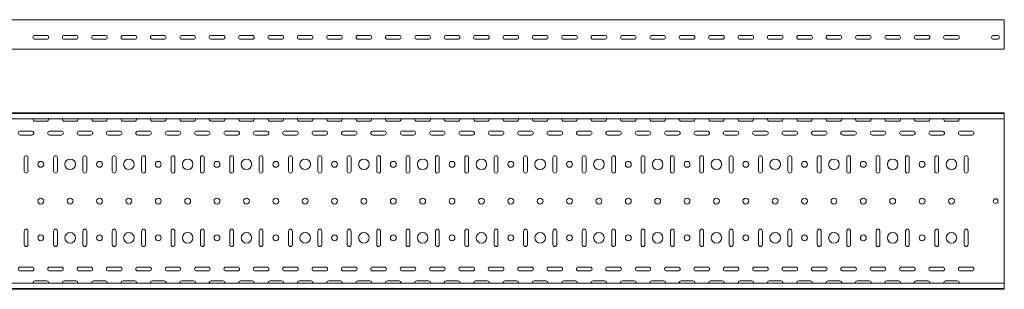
# Model space of a CAD drawing. Header units: millimetres. Extents: x -583 to 2827, y -4183 to -259.
# Tile 4 of 7: x 1121 to 2796, y -2872 to -2414. Entities that reach past the tile are written whole.
import ezdxf

# ---------------------------------------------------------------- set-up
doc = ezdxf.new("R2010")
doc.units = ezdxf.units.MM

msp = doc.modelspace()

# ---------------------------------------------------------------- linework, layer by layer
at = {"color": 7, "linetype": 'Continuous', "lineweight": 15}
for p, q in [((2796.5, -2414), (328.5, -2414)), ((2796.5, -2421.5), (2796.5, -2414)), ((2796.5, -2426.8), (2796.5, -2421.5)), ((2796.5, -2427.2), (2796.5, -2426.8)), ((2796.5, -2431.3), (2796.5, -2427.2)), ((1166.5, -2440.8), (1146.5, -2440.8)), ((1216.5, -2440.8), (1196.5, -2440.8)), ((1266.5, -2440.8), (1246.5, -2440.8)), ((1316.5, -2440.8), (1296.5, -2440.8)), ((1366.5, -2440.8), (1346.5, -2440.8)), ((1416.5, -2440.8), (1396.5, -2440.8)), ((1466.5, -2440.8), (1446.5, -2440.8)), ((1516.5, -2440.8), (1496.5, -2440.8)), ((1566.5, -2440.8), (1546.5, -2440.8)), ((1616.5, -2440.8), (1596.5, -2440.8)), ((1666.5, -2440.8), (1646.5, -2440.8)), ((1716.5, -2440.8), (1696.5, -2440.8)), ((1766.5, -2440.8), (1746.5, -2440.8)), ((1816.5, -2440.8), (1796.5, -2440.8)), ((1866.5, -2440.8), (1846.5, -2440.8)), ((1916.5, -2440.8), (1896.5, -2440.8)), ((1966.5, -2440.8), (1946.5, -2440.8)), ((2016.5, -2440.8), (1996.5, -2440.8)), ((2066.5, -2440.8), (2046.5, -2440.8)), ((2116.5, -2440.8), (2096.5, -2440.8)), ((2166.5, -2440.8), (2146.5, -2440.8)), ((2216.5, -2440.8), (2196.5, -2440.8)), ((2266.5, -2440.8), (2246.5, -2440.8)), ((2316.5, -2440.8), (2296.5, -2440.8)), ((2366.5, -2440.8), (2346.5, -2440.8)), ((2416.5, -2440.8), (2396.5, -2440.8)), ((2466.5, -2440.8), (2446.5, -2440.8)), ((2516.5, -2440.8), (2496.5, -2440.8)), ((2566.5, -2440.8), (2546.5, -2440.8)), ((2616.5, -2440.8), (2596.5, -2440.8)), ((2666.5, -2440.8), (2646.5, -2440.8)), ((2716.5, -2440.8), (2696.5, -2440.8)), ((2784.7, -2440.8), (2778.2, -2440.8)), ((2796.5, -2462.2), (2796.5, -2431.3)), ((1146.5, -2447.3), (1166.5, -2447.3)), ((1196.5, -2447.3), (1216.5, -2447.3)), ((1246.5, -2447.3), (1266.5, -2447.3)), ((1296.5, -2447.3), (1316.5, -2447.3)), ((1346.5, -2447.3), (1366.5, -2447.3)), ((1396.5, -2447.3), (1416.5, -2447.3)), ((1446.5, -2447.3), (1466.5, -2447.3)), ((1496.5, -2447.3), (1516.5, -2447.3)), ((1546.5, -2447.3), (1566.5, -2447.3)), ((1596.5, -2447.3), (1616.5, -2447.3)), ((1646.5, -2447.3), (1666.5, -2447.3)), ((1696.5, -2447.3), (1716.5, -2447.3)), ((1746.5, -2447.3), (1766.5, -2447.3)), ((1796.5, -2447.3), (1816.5, -2447.3)), ((1846.5, -2447.3), (1866.5, -2447.3)), ((1896.5, -2447.3), (1916.5, -2447.3)), ((1946.5, -2447.3), (1966.5, -2447.3)), ((1996.5, -2447.3), (2016.5, -2447.3)), ((2046.5, -2447.3), (2066.5, -2447.3)), ((2096.5, -2447.3), (2116.5, -2447.3)), ((2146.5, -2447.3), (2166.5, -2447.3)), ((2196.5, -2447.3), (2216.5, -2447.3)), ((2246.5, -2447.3), (2266.5, -2447.3)), ((2296.5, -2447.3), (2316.5, -2447.3)), ((2346.5, -2447.3), (2366.5, -2447.3)), ((2396.5, -2447.3), (2416.5, -2447.3)), ((2446.5, -2447.3), (2466.5, -2447.3)), ((2496.5, -2447.3), (2516.5, -2447.3)), ((2546.5, -2447.3), (2566.5, -2447.3)), ((2596.5, -2447.3), (2616.5, -2447.3)), ((2646.5, -2447.3), (2666.5, -2447.3)), ((2696.5, -2447.3), (2716.5, -2447.3)), ((2778.2, -2447.3), (2784.7, -2447.3)), ((2796.5, -2464), (2796.5, -2462.2)), ((328.5, -2464), (2796.5, -2464)), ((328.5, -2572.5), (2796.5, -2572.5)), ((2796.5, -2573.6), (328.5, -2573.6)), ((2796.5, -2573.6), (2796.5, -2572.5)), ((2796.5, -2582.7), (2796.5, -2573.6)), ((328.5, -2582.7), (2796.5, -2582.7)), ((1166.5, -2586.6), (1146.5, -2586.6)), ((1216.5, -2586.6), (1196.5, -2586.6)), ((1266.5, -2586.6), (1246.5, -2586.6)), ((1316.5, -2586.6), (1296.5, -2586.6)), ((1366.5, -2586.6), (1346.5, -2586.6)), ((1416.5, -2586.6), (1396.5, -2586.6)), ((1466.5, -2586.6), (1446.5, -2586.6)), ((1516.5, -2586.6), (1496.5, -2586.6)), ((1566.5, -2586.6), (1546.5, -2586.6)), ((1616.5, -2586.6), (1596.5, -2586.6)), ((1666.5, -2586.6), (1646.5, -2586.6)), ((1716.5, -2586.6), (1696.5, -2586.6)), ((1766.5, -2586.6), (1746.5, -2586.6)), ((1816.5, -2586.6), (1796.5, -2586.6)), ((1866.5, -2586.6), (1846.5, -2586.6)), ((1916.5, -2586.6), (1896.5, -2586.6)), ((1966.5, -2586.6), (1946.5, -2586.6)), ((2016.5, -2586.6), (1996.5, -2586.6)), ((2066.5, -2586.6), (2046.5, -2586.6)), ((2116.5, -2586.6), (2096.5, -2586.6)), ((2166.5, -2586.6), (2146.5, -2586.6)), ((2216.5, -2586.6), (2196.5, -2586.6)), ((2266.5, -2586.6), (2246.5, -2586.6)), ((2316.5, -2586.6), (2296.5, -2586.6)), ((2366.5, -2586.6), (2346.5, -2586.6)), ((2416.5, -2586.6), (2396.5, -2586.6)), ((2466.5, -2586.6), (2446.5, -2586.6)), ((2516.5, -2586.6), (2496.5, -2586.6)), ((2566.5, -2586.6), (2546.5, -2586.6)), ((2616.5, -2586.6), (2596.5, -2586.6)), ((2666.5, -2586.6), (2646.5, -2586.6)), ((2716.5, -2586.6), (2696.5, -2586.6)), ((2796.5, -2582.7), (2796.5, -2620.4)), ((1121.5, -2603.6), (1141.5, -2603.6)), ((1141.5, -2610.1), (1121.5, -2610.1)), ((1171.5, -2603.6), (1191.5, -2603.6)), ((1191.5, -2610.1), (1171.5, -2610.1)), ((1221.5, -2603.6), (1241.5, -2603.6)), ((1241.5, -2610.1), (1221.5, -2610.1)), ((1271.5, -2603.6), (1291.5, -2603.6)), ((1291.5, -2610.1), (1271.5, -2610.1)), ((1321.5, -2603.6), (1341.5, -2603.6)), ((1341.5, -2610.1), (1321.5, -2610.1)), ((1371.5, -2603.6), (1391.5, -2603.6)), ((1391.5, -2610.1), (1371.5, -2610.1)), ((1421.5, -2603.6), (1441.5, -2603.6)), ((1441.5, -2610.1), (1421.5, -2610.1)), ((1471.5, -2603.6), (1491.5, -2603.6)), ((1491.5, -2610.1), (1471.5, -2610.1)), ((1521.5, -2603.6), (1541.5, -2603.6)), ((1541.5, -2610.1), (1521.5, -2610.1)), ((1571.5, -2603.6), (1591.5, -2603.6)), ((1591.5, -2610.1), (1571.5, -2610.1)), ((1621.5, -2603.6), (1641.5, -2603.6)), ((1641.5, -2610.1), (1621.5, -2610.1)), ((1671.5, -2603.6), (1691.5, -2603.6)), ((1691.5, -2610.1), (1671.5, -2610.1)), ((1721.5, -2603.6), (1741.5, -2603.6)), ((1741.5, -2610.1), (1721.5, -2610.1)), ((1771.5, -2603.6), (1791.5, -2603.6)), ((1791.5, -2610.1), (1771.5, -2610.1)), ((1821.5, -2603.6), (1841.5, -2603.6)), ((1841.5, -2610.1), (1821.5, -2610.1)), ((1871.5, -2603.6), (1891.5, -2603.6)), ((1891.5, -2610.1), (1871.5, -2610.1)), ((1921.5, -2603.6), (1941.5, -2603.6)), ((1941.5, -2610.1), (1921.5, -2610.1)), ((1971.5, -2603.6), (1991.5, -2603.6)), ((1991.5, -2610.1), (1971.5, -2610.1)), ((2021.5, -2603.6), (2041.5, -2603.6)), ((2041.5, -2610.1), (2021.5, -2610.1)), ((2071.5, -2603.6), (2091.5, -2603.6)), ((2091.5, -2610.1), (2071.5, -2610.1)), ((2121.5, -2603.6), (2141.5, -2603.6)), ((2141.5, -2610.1), (2121.5, -2610.1)), ((2171.5, -2603.6), (2191.5, -2603.6)), ((2191.5, -2610.1), (2171.5, -2610.1)), ((2221.5, -2603.6), (2241.5, -2603.6)), ((2241.5, -2610.1), (2221.5, -2610.1)), ((2271.5, -2603.6), (2291.5, -2603.6)), ((2291.5, -2610.1), (2271.5, -2610.1)), ((2321.5, -2603.6), (2341.5, -2603.6)), ((2341.5, -2610.1), (2321.5, -2610.1)), ((2371.5, -2603.6), (2391.5, -2603.6)), ((2391.5, -2610.1), (2371.5, -2610.1)), ((2421.5, -2603.6), (2441.5, -2603.6)), ((2441.5, -2610.1), (2421.5, -2610.1)), ((2471.5, -2603.6), (2491.5, -2603.6)), ((2491.5, -2610.1), (2471.5, -2610.1)), ((2521.5, -2603.6), (2541.5, -2603.6)), ((2541.5, -2610.1), (2521.5, -2610.1)), ((2571.5, -2603.6), (2591.5, -2603.6)), ((2591.5, -2610.1), (2571.5, -2610.1)), ((2621.5, -2603.6), (2641.5, -2603.6)), ((2641.5, -2610.1), (2621.5, -2610.1)), ((2671.5, -2603.6), (2691.5, -2603.6)), ((2691.5, -2610.1), (2671.5, -2610.1)), ((2721.5, -2603.6), (2741.5, -2603.6)), ((2741.5, -2610.1), (2721.5, -2610.1)), ((2796.5, -2620.4), (2796.5, -2621.4)), ((2796.5, -2621.4), (2796.5, -2621.5)), ((2796.5, -2621.5), (2796.5, -2623.1)), ((2796.5, -2623.1), (2796.5, -2696.8)), ((1128.2, -2671.5), (1128.2, -2648.5)), ((1134.7, -2648.5), (1134.7, -2671.5)), ((1178.2, -2671.5), (1178.2, -2648.5)), ((1184.7, -2648.5), (1184.7, -2671.5)), ((1228.2, -2671.5), (1228.2, -2648.5)), ((1234.7, -2648.5), (1234.7, -2671.5)), ((1278.2, -2671.5), (1278.2, -2648.5)), ((1284.7, -2648.5), (1284.7, -2671.5)), ((1328.2, -2671.5), (1328.2, -2648.5)), ((1334.7, -2648.5), (1334.7, -2671.5)), ((1378.2, -2671.5), (1378.2, -2648.5)), ((1384.7, -2648.5), (1384.7, -2671.5)), ((1428.2, -2671.5), (1428.2, -2648.5)), ((1434.7, -2648.5), (1434.7, -2671.5)), ((1478.2, -2671.5), (1478.2, -2648.5)), ((1484.7, -2648.5), (1484.7, -2671.5)), ((1528.2, -2671.5), (1528.2, -2648.5)), ((1534.7, -2648.5), (1534.7, -2671.5)), ((1578.2, -2671.5), (1578.2, -2648.5)), ((1584.7, -2648.5), (1584.7, -2671.5)), ((1628.2, -2671.5), (1628.2, -2648.5)), ((1634.7, -2648.5), (1634.7, -2671.5)), ((1678.2, -2671.5), (1678.2, -2648.5)), ((1684.7, -2648.5), (1684.7, -2671.5)), ((1728.2, -2671.5), (1728.2, -2648.5)), ((1734.7, -2648.5), (1734.7, -2671.5)), ((1778.2, -2671.5), (1778.2, -2648.5)), ((1784.7, -2648.5), (1784.7, -2671.5)), ((1828.2, -2671.5), (1828.2, -2648.5)), ((1834.7, -2648.5), (1834.7, -2671.5)), ((1878.2, -2671.5), (1878.2, -2648.5)), ((1884.7, -2648.5), (1884.7, -2671.5)), ((1928.2, -2671.5), (1928.2, -2648.5)), ((1934.7, -2648.5), (1934.7, -2671.5)), ((1978.2, -2671.5), (1978.2, -2648.5)), ((1984.7, -2648.5), (1984.7, -2671.5)), ((2028.2, -2671.5), (2028.2, -2648.5)), ((2034.7, -2648.5), (2034.7, -2671.5)), ((2078.2, -2671.5), (2078.2, -2648.5)), ((2084.7, -2648.5), (2084.7, -2671.5)), ((2128.2, -2671.5), (2128.2, -2648.5)), ((2134.7, -2648.5), (2134.7, -2671.5)), ((2178.2, -2671.5), (2178.2, -2648.5)), ((2184.7, -2648.5), (2184.7, -2671.5)), ((2228.2, -2671.5), (2228.2, -2648.5)), ((2234.7, -2648.5), (2234.7, -2671.5)), ((2278.2, -2671.5), (2278.2, -2648.5)), ((2284.7, -2648.5), (2284.7, -2671.5)), ((2328.2, -2671.5), (2328.2, -2648.5)), ((2334.7, -2648.5), (2334.7, -2671.5)), ((2378.2, -2671.5), (2378.2, -2648.5)), ((2384.7, -2648.5), (2384.7, -2671.5)), ((2428.2, -2671.5), (2428.2, -2648.5)), ((2434.7, -2648.5), (2434.7, -2671.5)), ((2478.2, -2671.5), (2478.2, -2648.5)), ((2484.7, -2648.5), (2484.7, -2671.5)), ((2528.2, -2671.5), (2528.2, -2648.5)), ((2534.7, -2648.5), (2534.7, -2671.5)), ((2578.2, -2671.5), (2578.2, -2648.5)), ((2584.7, -2648.5), (2584.7, -2671.5)), ((2628.2, -2671.5), (2628.2, -2648.5)), ((2634.7, -2648.5), (2634.7, -2671.5)), ((2678.2, -2671.5), (2678.2, -2648.5)), ((2684.7, -2648.5), (2684.7, -2671.5)), ((2728.2, -2671.5), (2728.2, -2648.5)), ((2734.7, -2648.5), (2734.7, -2671.5)), ((2796.5, -2696.8), (2796.5, -2698.4)), ((2796.5, -2698.4), (2796.5, -2698.5)), ((2796.5, -2698.5), (2796.5, -2699.6)), ((2796.5, -2699.6), (2796.5, -2745.4)), ((2796.5, -2745.4), (2796.5, -2746.4)), ((2796.5, -2746.4), (2796.5, -2746.5)), ((2796.5, -2746.5), (2796.5, -2748.1)), ((2796.5, -2748.1), (2796.5, -2821.8)), ((1128.2, -2796.5), (1128.2, -2773.5)), ((1134.7, -2773.5), (1134.7, -2796.5)), ((1178.2, -2796.5), (1178.2, -2773.5)), ((1184.7, -2773.5), (1184.7, -2796.5)), ((1228.2, -2796.5), (1228.2, -2773.5)), ((1234.7, -2773.5), (1234.7, -2796.5)), ((1278.2, -2796.5), (1278.2, -2773.5)), ((1284.7, -2773.5), (1284.7, -2796.5)), ((1328.2, -2796.5), (1328.2, -2773.5)), ((1334.7, -2773.5), (1334.7, -2796.5)), ((1378.2, -2796.5), (1378.2, -2773.5)), ((1384.7, -2773.5), (1384.7, -2796.5)), ((1428.2, -2796.5), (1428.2, -2773.5)), ((1434.7, -2773.5), (1434.7, -2796.5)), ((1478.2, -2796.5), (1478.2, -2773.5)), ((1484.7, -2773.5), (1484.7, -2796.5)), ((1528.2, -2796.5), (1528.2, -2773.5)), ((1534.7, -2773.5), (1534.7, -2796.5)), ((1578.2, -2796.5), (1578.2, -2773.5)), ((1584.7, -2773.5), (1584.7, -2796.5)), ((1628.2, -2796.5), (1628.2, -2773.5)), ((1634.7, -2773.5), (1634.7, -2796.5)), ((1678.2, -2796.5), (1678.2, -2773.5)), ((1684.7, -2773.5), (1684.7, -2796.5)), ((1728.2, -2796.5), (1728.2, -2773.5)), ((1734.7, -2773.5), (1734.7, -2796.5)), ((1778.2, -2796.5), (1778.2, -2773.5)), ((1784.7, -2773.5), (1784.7, -2796.5)), ((1828.2, -2796.5), (1828.2, -2773.5)), ((1834.7, -2773.5), (1834.7, -2796.5)), ((1878.2, -2796.5), (1878.2, -2773.5)), ((1884.7, -2773.5), (1884.7, -2796.5)), ((1928.2, -2796.5), (1928.2, -2773.5)), ((1934.7, -2773.5), (1934.7, -2796.5)), ((1978.2, -2796.5), (1978.2, -2773.5)), ((1984.7, -2773.5), (1984.7, -2796.5)), ((2028.2, -2796.5), (2028.2, -2773.5)), ((2034.7, -2773.5), (2034.7, -2796.5)), ((2078.2, -2796.5), (2078.2, -2773.5)), ((2084.7, -2773.5), (2084.7, -2796.5)), ((2128.2, -2796.5), (2128.2, -2773.5)), ((2134.7, -2773.5), (2134.7, -2796.5)), ((2178.2, -2796.5), (2178.2, -2773.5)), ((2184.7, -2773.5), (2184.7, -2796.5)), ((2228.2, -2796.5), (2228.2, -2773.5)), ((2234.7, -2773.5), (2234.7, -2796.5)), ((2278.2, -2796.5), (2278.2, -2773.5)), ((2284.7, -2773.5), (2284.7, -2796.5)), ((2328.2, -2796.5), (2328.2, -2773.5)), ((2334.7, -2773.5), (2334.7, -2796.5)), ((2378.2, -2796.5), (2378.2, -2773.5)), ((2384.7, -2773.5), (2384.7, -2796.5)), ((2428.2, -2796.5), (2428.2, -2773.5)), ((2434.7, -2773.5), (2434.7, -2796.5)), ((2478.2, -2796.5), (2478.2, -2773.5)), ((2484.7, -2773.5), (2484.7, -2796.5)), ((2528.2, -2796.5), (2528.2, -2773.5)), ((2534.7, -2773.5), (2534.7, -2796.5)), ((2578.2, -2796.5), (2578.2, -2773.5)), ((2584.7, -2773.5), (2584.7, -2796.5)), ((2628.2, -2796.5), (2628.2, -2773.5)), ((2634.7, -2773.5), (2634.7, -2796.5)), ((2678.2, -2796.5), (2678.2, -2773.5)), ((2684.7, -2773.5), (2684.7, -2796.5)), ((2728.2, -2796.5), (2728.2, -2773.5)), ((2734.7, -2773.5), (2734.7, -2796.5)), ((2796.5, -2821.8), (2796.5, -2823.4)), ((2796.5, -2823.4), (2796.5, -2823.5)), ((2796.5, -2823.5), (2796.5, -2824.6)), ((2796.5, -2824.6), (2796.5, -2862.2)), ((1121.5, -2834.8), (1141.5, -2834.8)), ((1141.5, -2841.3), (1121.5, -2841.3)), ((1171.5, -2834.8), (1191.5, -2834.8)), ((1191.5, -2841.3), (1171.5, -2841.3)), ((1221.5, -2834.8), (1241.5, -2834.8)), ((1241.5, -2841.3), (1221.5, -2841.3)), ((1271.5, -2834.8), (1291.5, -2834.8)), ((1291.5, -2841.3), (1271.5, -2841.3)), ((1321.5, -2834.8), (1341.5, -2834.8)), ((1341.5, -2841.3), (1321.5, -2841.3)), ((1371.5, -2834.8), (1391.5, -2834.8)), ((1391.5, -2841.3), (1371.5, -2841.3)), ((1421.5, -2834.8), (1441.5, -2834.8)), ((1441.5, -2841.3), (1421.5, -2841.3)), ((1471.5, -2834.8), (1491.5, -2834.8)), ((1491.5, -2841.3), (1471.5, -2841.3)), ((1521.5, -2834.8), (1541.5, -2834.8)), ((1541.5, -2841.3), (1521.5, -2841.3)), ((1571.5, -2834.8), (1591.5, -2834.8)), ((1591.5, -2841.3), (1571.5, -2841.3)), ((1621.5, -2834.8), (1641.5, -2834.8)), ((1641.5, -2841.3), (1621.5, -2841.3)), ((1671.5, -2834.8), (1691.5, -2834.8)), ((1691.5, -2841.3), (1671.5, -2841.3)), ((1721.5, -2834.8), (1741.5, -2834.8)), ((1741.5, -2841.3), (1721.5, -2841.3)), ((1771.5, -2834.8), (1791.5, -2834.8)), ((1791.5, -2841.3), (1771.5, -2841.3)), ((1821.5, -2834.8), (1841.5, -2834.8)), ((1841.5, -2841.3), (1821.5, -2841.3)), ((1871.5, -2834.8), (1891.5, -2834.8)), ((1891.5, -2841.3), (1871.5, -2841.3)), ((1921.5, -2834.8), (1941.5, -2834.8)), ((1941.5, -2841.3), (1921.5, -2841.3)), ((1971.5, -2834.8), (1991.5, -2834.8)), ((1991.5, -2841.3), (1971.5, -2841.3)), ((2021.5, -2834.8), (2041.5, -2834.8)), ((2041.5, -2841.3), (2021.5, -2841.3)), ((2071.5, -2834.8), (2091.5, -2834.8)), ((2091.5, -2841.3), (2071.5, -2841.3)), ((2121.5, -2834.8), (2141.5, -2834.8)), ((2141.5, -2841.3), (2121.5, -2841.3)), ((2171.5, -2834.8), (2191.5, -2834.8)), ((2191.5, -2841.3), (2171.5, -2841.3)), ((2221.5, -2834.8), (2241.5, -2834.8)), ((2241.5, -2841.3), (2221.5, -2841.3)), ((2271.5, -2834.8), (2291.5, -2834.8)), ((2291.5, -2841.3), (2271.5, -2841.3)), ((2321.5, -2834.8), (2341.5, -2834.8)), ((2341.5, -2841.3), (2321.5, -2841.3)), ((2371.5, -2834.8), (2391.5, -2834.8)), ((2391.5, -2841.3), (2371.5, -2841.3)), ((2421.5, -2834.8), (2441.5, -2834.8)), ((2441.5, -2841.3), (2421.5, -2841.3)), ((2471.5, -2834.8), (2491.5, -2834.8)), ((2491.5, -2841.3), (2471.5, -2841.3)), ((2521.5, -2834.8), (2541.5, -2834.8)), ((2541.5, -2841.3), (2521.5, -2841.3)), ((2571.5, -2834.8), (2591.5, -2834.8)), ((2591.5, -2841.3), (2571.5, -2841.3)), ((2621.5, -2834.8), (2641.5, -2834.8)), ((2641.5, -2841.3), (2621.5, -2841.3)), ((2671.5, -2834.8), (2691.5, -2834.8)), ((2691.5, -2841.3), (2671.5, -2841.3)), ((2721.5, -2834.8), (2741.5, -2834.8)), ((2741.5, -2841.3), (2721.5, -2841.3)), ((2796.5, -2862.2), (328.5, -2862.2)), ((1146.5, -2858.3), (1166.5, -2858.3)), ((1196.5, -2858.3), (1216.5, -2858.3)), ((1246.5, -2858.3), (1266.5, -2858.3)), ((1296.5, -2858.3), (1316.5, -2858.3)), ((1346.5, -2858.3), (1366.5, -2858.3)), ((1396.5, -2858.3), (1416.5, -2858.3)), ((1446.5, -2858.3), (1466.5, -2858.3)), ((1496.5, -2858.3), (1516.5, -2858.3)), ((1546.5, -2858.3), (1566.5, -2858.3)), ((1596.5, -2858.3), (1616.5, -2858.3)), ((1646.5, -2858.3), (1666.5, -2858.3)), ((1696.5, -2858.3), (1716.5, -2858.3)), ((1746.5, -2858.3), (1766.5, -2858.3)), ((1796.5, -2858.3), (1816.5, -2858.3)), ((1846.5, -2858.3), (1866.5, -2858.3)), ((1896.5, -2858.3), (1916.5, -2858.3)), ((1946.5, -2858.3), (1966.5, -2858.3)), ((1996.5, -2858.3), (2016.5, -2858.3)), ((2046.5, -2858.3), (2066.5, -2858.3)), ((2096.5, -2858.3), (2116.5, -2858.3)), ((2146.5, -2858.3), (2166.5, -2858.3)), ((2196.5, -2858.3), (2216.5, -2858.3)), ((2246.5, -2858.3), (2266.5, -2858.3)), ((2296.5, -2858.3), (2316.5, -2858.3)), ((2346.5, -2858.3), (2366.5, -2858.3)), ((2396.5, -2858.3), (2416.5, -2858.3)), ((2446.5, -2858.3), (2466.5, -2858.3)), ((2496.5, -2858.3), (2516.5, -2858.3)), ((2546.5, -2858.3), (2566.5, -2858.3)), ((2596.5, -2858.3), (2616.5, -2858.3)), ((2646.5, -2858.3), (2666.5, -2858.3)), ((2696.5, -2858.3), (2716.5, -2858.3)), ((2796.5, -2871.3), (2796.5, -2862.2)), ((328.5, -2871.3), (2796.5, -2871.3)), ((328.5, -2872.5), (2796.5, -2872.5)), ((2796.5, -2872.5), (2796.5, -2871.3))]:
    msp.add_line(p, q, dxfattribs=at)
for centre, radius in [((1156.5, -2660), 5), ((1206.5, -2660), 9), ((1256.5, -2660), 5), ((1306.5, -2660), 9), ((1356.5, -2660), 5), ((1406.5, -2660), 9), ((1456.5, -2660), 5), ((1506.5, -2660), 9), ((1556.5, -2660), 5), ((1606.5, -2660), 9), ((1656.5, -2660), 5), ((1706.5, -2660), 9), ((1756.5, -2660), 5), ((1806.5, -2660), 9), ((1856.5, -2660), 5), ((1906.5, -2660), 9), ((1956.5, -2660), 5), ((2006.5, -2660), 9), ((2056.5, -2660), 5), ((2106.5, -2660), 9), ((2156.5, -2660), 5), ((2206.5, -2660), 9), ((2256.5, -2660), 5), ((2306.5, -2660), 9), ((2356.5, -2660), 5), ((2406.5, -2660), 9), ((2456.5, -2660), 5), ((2506.5, -2660), 9), ((2556.5, -2660), 5), ((2606.5, -2660), 9), ((2656.5, -2660), 5), ((2706.5, -2660), 9), ((1156.5, -2722.5), 5), ((1206.5, -2722.5), 5), ((1256.5, -2722.5), 5), ((1306.5, -2722.5), 5), ((1356.5, -2722.5), 5), ((1406.5, -2722.5), 5), ((1456.5, -2722.5), 5), ((1506.5, -2722.5), 5), ((1556.5, -2722.5), 5), ((1606.5, -2722.5), 5), ((1656.5, -2722.5), 5), ((1706.5, -2722.5), 5), ((1756.5, -2722.5), 5), ((1806.5, -2722.5), 5), ((1856.5, -2722.5), 5), ((1906.5, -2722.5), 5), ((1956.5, -2722.5), 5), ((2006.5, -2722.5), 5), ((2056.5, -2722.5), 5), ((2106.5, -2722.5), 5), ((2156.5, -2722.5), 5), ((2206.5, -2722.5), 5), ((2256.5, -2722.5), 5), ((2306.5, -2722.5), 5), ((2356.5, -2722.5), 5), ((2406.5, -2722.5), 5), ((2456.5, -2722.5), 5), ((2506.5, -2722.5), 5), ((2556.5, -2722.5), 5), ((2606.5, -2722.5), 5), ((2656.5, -2722.5), 5), ((2706.5, -2722.5), 5), ((2781.5, -2722.5), 4), ((1156.5, -2785), 5), ((1206.5, -2785), 9), ((1256.5, -2785), 5), ((1306.5, -2785), 9), ((1356.5, -2785), 5), ((1406.5, -2785), 9), ((1456.5, -2785), 5), ((1506.5, -2785), 9), ((1556.5, -2785), 5), ((1606.5, -2785), 9), ((1656.5, -2785), 5), ((1706.5, -2785), 9), ((1756.5, -2785), 5), ((1806.5, -2785), 9), ((1856.5, -2785), 5), ((1906.5, -2785), 9), ((1956.5, -2785), 5), ((2006.5, -2785), 9), ((2056.5, -2785), 5), ((2106.5, -2785), 9), ((2156.5, -2785), 5), ((2206.5, -2785), 9), ((2256.5, -2785), 5), ((2306.5, -2785), 9), ((2356.5, -2785), 5), ((2406.5, -2785), 9), ((2456.5, -2785), 5), ((2506.5, -2785), 9), ((2556.5, -2785), 5), ((2606.5, -2785), 9), ((2656.5, -2785), 5), ((2706.5, -2785), 9)]:
    msp.add_circle(centre, radius, dxfattribs=at)
for centre, start, end in [((1146.5, -2444), 90, 270), ((1166.5, -2444), 270, 90), ((1196.5, -2444), 90, 270), ((1216.5, -2444), 270, 90), ((1246.5, -2444), 90, 270), ((1266.5, -2444), 270, 90), ((1296.5, -2444), 90, 270), ((1316.5, -2444), 270, 90), ((1346.5, -2444), 90, 270), ((1366.5, -2444), 270, 90), ((1396.5, -2444), 90, 270), ((1416.5, -2444), 270, 90), ((1446.5, -2444), 90, 270), ((1466.5, -2444), 270, 90), ((1496.5, -2444), 90, 270), ((1516.5, -2444), 270, 90), ((1546.5, -2444), 90, 270), ((1566.5, -2444), 270, 90), ((1596.5, -2444), 90, 270), ((1616.5, -2444), 270, 90), ((1646.5, -2444), 90, 270), ((1666.5, -2444), 270, 90), ((1696.5, -2444), 90, 270), ((1716.5, -2444), 270, 90), ((1746.5, -2444), 90, 270), ((1766.5, -2444), 270, 90), ((1796.5, -2444), 90, 270), ((1816.5, -2444), 270, 90), ((1846.5, -2444), 90, 270), ((1866.5, -2444), 270, 90), ((1896.5, -2444), 90, 270), ((1916.5, -2444), 270, 90), ((1946.5, -2444), 90, 270), ((1966.5, -2444), 270, 90), ((1996.5, -2444), 90, 270), ((2016.5, -2444), 270, 90), ((2046.5, -2444), 90, 270), ((2066.5, -2444), 270, 90), ((2096.5, -2444), 90, 270), ((2116.5, -2444), 270, 90), ((2146.5, -2444), 90, 270), ((2166.5, -2444), 270, 90), ((2196.5, -2444), 90, 270), ((2216.5, -2444), 270, 90), ((2246.5, -2444), 90, 270), ((2266.5, -2444), 270, 90), ((2296.5, -2444), 90, 270), ((2316.5, -2444), 270, 90), ((2346.5, -2444), 90, 270), ((2366.5, -2444), 270, 90), ((2396.5, -2444), 90, 270), ((2416.5, -2444), 270, 90), ((2446.5, -2444), 90, 270), ((2466.5, -2444), 270, 90), ((2496.5, -2444), 90, 270), ((2516.5, -2444), 270, 90), ((2546.5, -2444), 90, 270), ((2566.5, -2444), 270, 90), ((2596.5, -2444), 90, 270), ((2616.5, -2444), 270, 90), ((2646.5, -2444), 90, 270), ((2666.5, -2444), 270, 90), ((2696.5, -2444), 90, 270), ((2716.5, -2444), 270, 90), ((2778.2, -2444), 90, 270), ((2784.7, -2444), 270, 90), ((1146.5, -2583.4), 167.5493, 270), ((1166.5, -2583.4), 270, 12.4507), ((1196.5, -2583.4), 167.5493, 270), ((1216.5, -2583.4), 270, 12.4507), ((1246.5, -2583.4), 167.5493, 270), ((1266.5, -2583.4), 270, 12.4507), ((1296.5, -2583.4), 167.5493, 270), ((1316.5, -2583.4), 270, 12.4507), ((1346.5, -2583.4), 167.5493, 270), ((1366.5, -2583.4), 270, 12.4507), ((1396.5, -2583.4), 167.5493, 270), ((1416.5, -2583.4), 270, 12.4507), ((1446.5, -2583.4), 167.5493, 270), ((1466.5, -2583.4), 270, 12.4507), ((1496.5, -2583.4), 167.5493, 270), ((1516.5, -2583.4), 270, 12.4507), ((1546.5, -2583.4), 167.5493, 270), ((1566.5, -2583.4), 270, 12.4507), ((1596.5, -2583.4), 167.5493, 270), ((1616.5, -2583.4), 270, 12.4507), ((1646.5, -2583.4), 167.5493, 270), ((1666.5, -2583.4), 270, 12.4507), ((1696.5, -2583.4), 167.5493, 270), ((1716.5, -2583.4), 270, 12.4507), ((1746.5, -2583.4), 167.5493, 270), ((1766.5, -2583.4), 270, 12.4507), ((1796.5, -2583.4), 167.5493, 270), ((1816.5, -2583.4), 270, 12.4507), ((1846.5, -2583.4), 167.5493, 270), ((1866.5, -2583.4), 270, 12.4507), ((1896.5, -2583.4), 167.5493, 270), ((1916.5, -2583.4), 270, 12.4507), ((1946.5, -2583.4), 167.5493, 270), ((1966.5, -2583.4), 270, 12.4507), ((1996.5, -2583.4), 167.5493, 270), ((2016.5, -2583.4), 270, 12.4507), ((2046.5, -2583.4), 167.5493, 270), ((2066.5, -2583.4), 270, 12.4507), ((2096.5, -2583.4), 167.5493, 270), ((2116.5, -2583.4), 270, 12.4507), ((2146.5, -2583.4), 167.5493, 270), ((2166.5, -2583.4), 270, 12.4507), ((2196.5, -2583.4), 167.5493, 270), ((2216.5, -2583.4), 270, 12.4507), ((2246.5, -2583.4), 167.5493, 270), ((2266.5, -2583.4), 270, 12.4507), ((2296.5, -2583.4), 167.5493, 270), ((2316.5, -2583.4), 270, 12.4507), ((2346.5, -2583.4), 167.5493, 270), ((2366.5, -2583.4), 270, 12.4507), ((2396.5, -2583.4), 167.5493, 270), ((2416.5, -2583.4), 270, 12.4507), ((2446.5, -2583.4), 167.5493, 270), ((2466.5, -2583.4), 270, 12.4507), ((2496.5, -2583.4), 167.5493, 270), ((2516.5, -2583.4), 270, 12.4507), ((2546.5, -2583.4), 167.5493, 270), ((2566.5, -2583.4), 270, 12.4507), ((2596.5, -2583.4), 167.5493, 270), ((2616.5, -2583.4), 270, 12.4507), ((2646.5, -2583.4), 167.5493, 270), ((2666.5, -2583.4), 270, 12.4507), ((2696.5, -2583.4), 167.5493, 270), ((2716.5, -2583.4), 270, 12.4507), ((1121.5, -2606.9), 90, 270), ((1141.5, -2606.9), 270, 90), ((1171.5, -2606.9), 90, 270), ((1191.5, -2606.9), 270, 90), ((1221.5, -2606.9), 90, 270), ((1241.5, -2606.9), 270, 90), ((1271.5, -2606.9), 90, 270), ((1291.5, -2606.9), 270, 90), ((1321.5, -2606.9), 90, 270), ((1341.5, -2606.9), 270, 90), ((1371.5, -2606.9), 90, 270), ((1391.5, -2606.9), 270, 90), ((1421.5, -2606.9), 90, 270), ((1441.5, -2606.9), 270, 90), ((1471.5, -2606.9), 90, 270), ((1491.5, -2606.9), 270, 90), ((1521.5, -2606.9), 90, 270), ((1541.5, -2606.9), 270, 90), ((1571.5, -2606.9), 90, 270), ((1591.5, -2606.9), 270, 90), ((1621.5, -2606.9), 90, 270), ((1641.5, -2606.9), 270, 90), ((1671.5, -2606.9), 90, 270), ((1691.5, -2606.9), 270, 90), ((1721.5, -2606.9), 90, 270), ((1741.5, -2606.9), 270, 90), ((1771.5, -2606.9), 90, 270), ((1791.5, -2606.9), 270, 90), ((1821.5, -2606.9), 90, 270), ((1841.5, -2606.9), 270, 90), ((1871.5, -2606.9), 90, 270), ((1891.5, -2606.9), 270, 90), ((1921.5, -2606.9), 90, 270), ((1941.5, -2606.9), 270, 90), ((1971.5, -2606.9), 90, 270), ((1991.5, -2606.9), 270, 90), ((2021.5, -2606.9), 90, 270), ((2041.5, -2606.9), 270, 90), ((2071.5, -2606.9), 90, 270), ((2091.5, -2606.9), 270, 90), ((2121.5, -2606.9), 90, 270), ((2141.5, -2606.9), 270, 90), ((2171.5, -2606.9), 90, 270), ((2191.5, -2606.9), 270, 90), ((2221.5, -2606.9), 90, 270), ((2241.5, -2606.9), 270, 90), ((2271.5, -2606.9), 90, 270), ((2291.5, -2606.9), 270, 90), ((2321.5, -2606.9), 90, 270), ((2341.5, -2606.9), 270, 90), ((2371.5, -2606.9), 90, 270), ((2391.5, -2606.9), 270, 90), ((2421.5, -2606.9), 90, 270), ((2441.5, -2606.9), 270, 90), ((2471.5, -2606.9), 90, 270), ((2491.5, -2606.9), 270, 90), ((2521.5, -2606.9), 90, 270), ((2541.5, -2606.9), 270, 90), ((2571.5, -2606.9), 90, 270), ((2591.5, -2606.9), 270, 90), ((2621.5, -2606.9), 90, 270), ((2641.5, -2606.9), 270, 90), ((2671.5, -2606.9), 90, 270), ((2691.5, -2606.9), 270, 90), ((2721.5, -2606.9), 90, 270), ((2741.5, -2606.9), 270, 90), ((1131.5, -2648.5), 0, 180), ((1181.5, -2648.5), 0, 180), ((1231.5, -2648.5), 0, 180), ((1281.5, -2648.5), 0, 180), ((1331.5, -2648.5), 0, 180), ((1381.5, -2648.5), 0, 180), ((1431.5, -2648.5), 0, 180), ((1481.5, -2648.5), 0, 180), ((1531.5, -2648.5), 0, 180), ((1581.5, -2648.5), 0, 180), ((1631.5, -2648.5), 0, 180), ((1681.5, -2648.5), 0, 180), ((1731.5, -2648.5), 0, 180), ((1781.5, -2648.5), 0, 180), ((1831.5, -2648.5), 0, 180), ((1881.5, -2648.5), 0, 180), ((1931.5, -2648.5), 0, 180), ((1981.5, -2648.5), 0, 180), ((2031.5, -2648.5), 0, 180), ((2081.5, -2648.5), 0, 180), ((2131.5, -2648.5), 0, 180), ((2181.5, -2648.5), 0, 180), ((2231.5, -2648.5), 0, 180), ((2281.5, -2648.5), 0, 180), ((2331.5, -2648.5), 0, 180), ((2381.5, -2648.5), 0, 180), ((2431.5, -2648.5), 0, 180), ((2481.5, -2648.5), 0, 180), ((2531.5, -2648.5), 0, 180), ((2581.5, -2648.5), 0, 180), ((2631.5, -2648.5), 0, 180), ((2681.5, -2648.5), 0, 180), ((2731.5, -2648.5), 0, 180), ((1131.5, -2671.5), 180, 0), ((1181.5, -2671.5), 180, 0), ((1231.5, -2671.5), 180, 0), ((1281.5, -2671.5), 180, 0), ((1331.5, -2671.5), 180, 0), ((1381.5, -2671.5), 180, 0), ((1431.5, -2671.5), 180, 0), ((1481.5, -2671.5), 180, 0), ((1531.5, -2671.5), 180, 0), ((1581.5, -2671.5), 180, 0), ((1631.5, -2671.5), 180, 0), ((1681.5, -2671.5), 180, 0), ((1731.5, -2671.5), 180, 0), ((1781.5, -2671.5), 180, 0), ((1831.5, -2671.5), 180, 0), ((1881.5, -2671.5), 180, 0), ((1931.5, -2671.5), 180, 0), ((1981.5, -2671.5), 180, 0), ((2031.5, -2671.5), 180, 0), ((2081.5, -2671.5), 180, 0), ((2131.5, -2671.5), 180, 0), ((2181.5, -2671.5), 180, 0), ((2231.5, -2671.5), 180, 0), ((2281.5, -2671.5), 180, 0), ((2331.5, -2671.5), 180, 0), ((2381.5, -2671.5), 180, 0), ((2431.5, -2671.5), 180, 0), ((2481.5, -2671.5), 180, 0), ((2531.5, -2671.5), 180, 0), ((2581.5, -2671.5), 180, 0), ((2631.5, -2671.5), 180, 0), ((2681.5, -2671.5), 180, 0), ((2731.5, -2671.5), 180, 0), ((1131.5, -2773.5), 0, 180), ((1181.5, -2773.5), 0, 180), ((1231.5, -2773.5), 0, 180), ((1281.5, -2773.5), 0, 180), ((1331.5, -2773.5), 0, 180), ((1381.5, -2773.5), 0, 180), ((1431.5, -2773.5), 0, 180), ((1481.5, -2773.5), 0, 180), ((1531.5, -2773.5), 0, 180), ((1581.5, -2773.5), 0, 180), ((1631.5, -2773.5), 0, 180), ((1681.5, -2773.5), 0, 180), ((1731.5, -2773.5), 0, 180), ((1781.5, -2773.5), 0, 180), ((1831.5, -2773.5), 0, 180), ((1881.5, -2773.5), 0, 180), ((1931.5, -2773.5), 0, 180), ((1981.5, -2773.5), 0, 180), ((2031.5, -2773.5), 0, 180), ((2081.5, -2773.5), 0, 180), ((2131.5, -2773.5), 0, 180), ((2181.5, -2773.5), 0, 180), ((2231.5, -2773.5), 0, 180), ((2281.5, -2773.5), 0, 180), ((2331.5, -2773.5), 0, 180), ((2381.5, -2773.5), 0, 180), ((2431.5, -2773.5), 0, 180), ((2481.5, -2773.5), 0, 180), ((2531.5, -2773.5), 0, 180), ((2581.5, -2773.5), 0, 180), ((2631.5, -2773.5), 0, 180), ((2681.5, -2773.5), 0, 180), ((2731.5, -2773.5), 0, 180), ((1131.5, -2796.5), 180, 0), ((1181.5, -2796.5), 180, 0), ((1231.5, -2796.5), 180, 0), ((1281.5, -2796.5), 180, 0), ((1331.5, -2796.5), 180, 0), ((1381.5, -2796.5), 180, 0), ((1431.5, -2796.5), 180, 0), ((1481.5, -2796.5), 180, 0), ((1531.5, -2796.5), 180, 0), ((1581.5, -2796.5), 180, 0), ((1631.5, -2796.5), 180, 0), ((1681.5, -2796.5), 180, 0), ((1731.5, -2796.5), 180, 0), ((1781.5, -2796.5), 180, 0), ((1831.5, -2796.5), 180, 0), ((1881.5, -2796.5), 180, 0), ((1931.5, -2796.5), 180, 0), ((1981.5, -2796.5), 180, 0), ((2031.5, -2796.5), 180, 0), ((2081.5, -2796.5), 180, 0), ((2131.5, -2796.5), 180, 0), ((2181.5, -2796.5), 180, 0), ((2231.5, -2796.5), 180, 0), ((2281.5, -2796.5), 180, 0), ((2331.5, -2796.5), 180, 0), ((2381.5, -2796.5), 180, 0), ((2431.5, -2796.5), 180, 0), ((2481.5, -2796.5), 180, 0), ((2531.5, -2796.5), 180, 0), ((2581.5, -2796.5), 180, 0), ((2631.5, -2796.5), 180, 0), ((2681.5, -2796.5), 180, 0), ((2731.5, -2796.5), 180, 0), ((1121.5, -2838), 90, 270), ((1141.5, -2838), 270, 90), ((1171.5, -2838), 90, 270), ((1191.5, -2838), 270, 90), ((1221.5, -2838), 90, 270), ((1241.5, -2838), 270, 90), ((1271.5, -2838), 90, 270), ((1291.5, -2838), 270, 90), ((1321.5, -2838), 90, 270), ((1341.5, -2838), 270, 90), ((1371.5, -2838), 90, 270), ((1391.5, -2838), 270, 90), ((1421.5, -2838), 90, 270), ((1441.5, -2838), 270, 90), ((1471.5, -2838), 90, 270), ((1491.5, -2838), 270, 90), ((1521.5, -2838), 90, 270), ((1541.5, -2838), 270, 90), ((1571.5, -2838), 90, 270), ((1591.5, -2838), 270, 90), ((1621.5, -2838), 90, 270), ((1641.5, -2838), 270, 90), ((1671.5, -2838), 90, 270), ((1691.5, -2838), 270, 90), ((1721.5, -2838), 90, 270), ((1741.5, -2838), 270, 90), ((1771.5, -2838), 90, 270), ((1791.5, -2838), 270, 90), ((1821.5, -2838), 90, 270), ((1841.5, -2838), 270, 90), ((1871.5, -2838), 90, 270), ((1891.5, -2838), 270, 90), ((1921.5, -2838), 90, 270), ((1941.5, -2838), 270, 90), ((1971.5, -2838), 90, 270), ((1991.5, -2838), 270, 90), ((2021.5, -2838), 90, 270), ((2041.5, -2838), 270, 90), ((2071.5, -2838), 90, 270), ((2091.5, -2838), 270, 90), ((2121.5, -2838), 90, 270), ((2141.5, -2838), 270, 90), ((2171.5, -2838), 90, 270), ((2191.5, -2838), 270, 90), ((2221.5, -2838), 90, 270), ((2241.5, -2838), 270, 90), ((2271.5, -2838), 90, 270), ((2291.5, -2838), 270, 90), ((2321.5, -2838), 90, 270), ((2341.5, -2838), 270, 90), ((2371.5, -2838), 90, 270), ((2391.5, -2838), 270, 90), ((2421.5, -2838), 90, 270), ((2441.5, -2838), 270, 90), ((2471.5, -2838), 90, 270), ((2491.5, -2838), 270, 90), ((2521.5, -2838), 90, 270), ((2541.5, -2838), 270, 90), ((2571.5, -2838), 90, 270), ((2591.5, -2838), 270, 90), ((2621.5, -2838), 90, 270), ((2641.5, -2838), 270, 90), ((2671.5, -2838), 90, 270), ((2691.5, -2838), 270, 90), ((2721.5, -2838), 90, 270), ((2741.5, -2838), 270, 90), ((1146.5, -2861.5), 90, 192.4507), ((1166.5, -2861.5), 347.5493, 90), ((1196.5, -2861.5), 90, 192.4507), ((1216.5, -2861.5), 347.5493, 90), ((1246.5, -2861.5), 90, 192.4507), ((1266.5, -2861.5), 347.5493, 90), ((1296.5, -2861.5), 90, 192.4507), ((1316.5, -2861.5), 347.5493, 90), ((1346.5, -2861.5), 90, 192.4507), ((1366.5, -2861.5), 347.5493, 90), ((1396.5, -2861.5), 90, 192.4507), ((1416.5, -2861.5), 347.5493, 90), ((1446.5, -2861.5), 90, 192.4507), ((1466.5, -2861.5), 347.5493, 90), ((1496.5, -2861.5), 90, 192.4507), ((1516.5, -2861.5), 347.5493, 90), ((1546.5, -2861.5), 90, 192.4507), ((1566.5, -2861.5), 347.5493, 90), ((1596.5, -2861.5), 90, 192.4507), ((1616.5, -2861.5), 347.5493, 90), ((1646.5, -2861.5), 90, 192.4507), ((1666.5, -2861.5), 347.5493, 90), ((1696.5, -2861.5), 90, 192.4507), ((1716.5, -2861.5), 347.5493, 90), ((1746.5, -2861.5), 90, 192.4507), ((1766.5, -2861.5), 347.5493, 90), ((1796.5, -2861.5), 90, 192.4507), ((1816.5, -2861.5), 347.5493, 90), ((1846.5, -2861.5), 90, 192.4507), ((1866.5, -2861.5), 347.5493, 90), ((1896.5, -2861.5), 90, 192.4507), ((1916.5, -2861.5), 347.5493, 90), ((1946.5, -2861.5), 90, 192.4507), ((1966.5, -2861.5), 347.5493, 90), ((1996.5, -2861.5), 90, 192.4507), ((2016.5, -2861.5), 347.5493, 90), ((2046.5, -2861.5), 90, 192.4507), ((2066.5, -2861.5), 347.5493, 90), ((2096.5, -2861.5), 90, 192.4507), ((2116.5, -2861.5), 347.5493, 90), ((2146.5, -2861.5), 90, 192.4507), ((2166.5, -2861.5), 347.5493, 90), ((2196.5, -2861.5), 90, 192.4507), ((2216.5, -2861.5), 347.5493, 90), ((2246.5, -2861.5), 90, 192.4507), ((2266.5, -2861.5), 347.5493, 90), ((2296.5, -2861.5), 90, 192.4507), ((2316.5, -2861.5), 347.5493, 90), ((2346.5, -2861.5), 90, 192.4507), ((2366.5, -2861.5), 347.5493, 90), ((2396.5, -2861.5), 90, 192.4507), ((2416.5, -2861.5), 347.5493, 90), ((2446.5, -2861.5), 90, 192.4507), ((2466.5, -2861.5), 347.5493, 90), ((2496.5, -2861.5), 90, 192.4507), ((2516.5, -2861.5), 347.5493, 90), ((2546.5, -2861.5), 90, 192.4507), ((2566.5, -2861.5), 347.5493, 90), ((2596.5, -2861.5), 90, 192.4507), ((2616.5, -2861.5), 347.5493, 90), ((2646.5, -2861.5), 90, 192.4507), ((2666.5, -2861.5), 347.5493, 90), ((2696.5, -2861.5), 90, 192.4507), ((2716.5, -2861.5), 347.5493, 90)]:
    msp.add_arc(centre, 3.25, start, end, dxfattribs=at)

doc.saveas('drawing.dxf')
